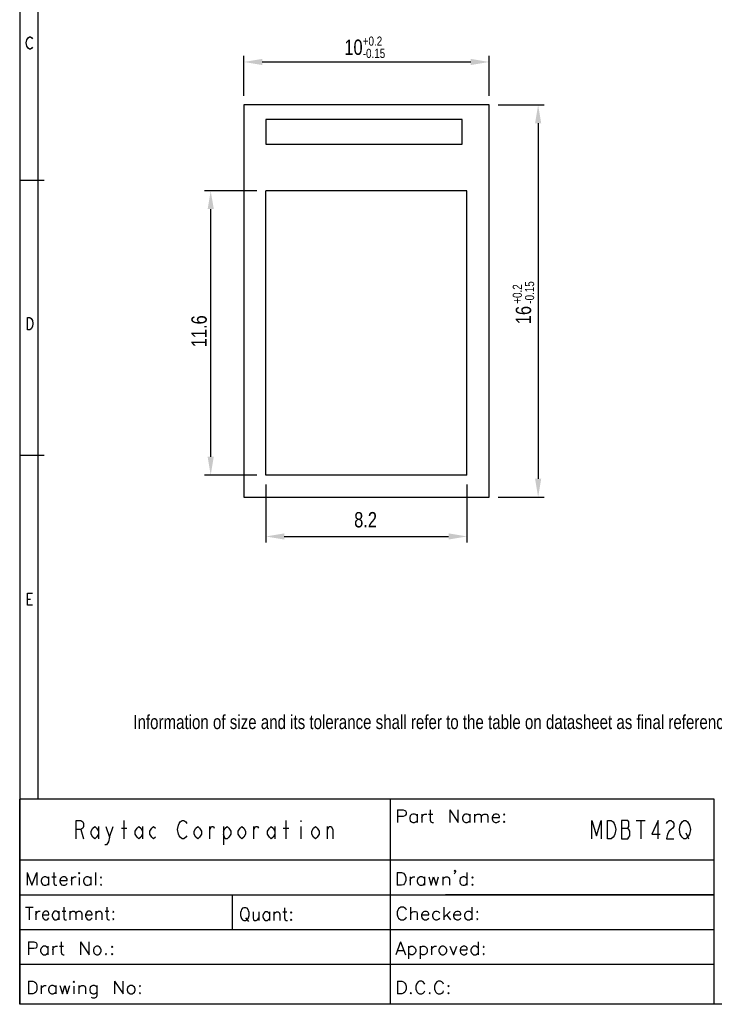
# Model space of a CAD drawing. Extents: x 0 to 189, y 4 to 276.
# Tile 1 of 6: x 0 to 113, y 4 to 164. Entities that reach past the tile are written whole.
import ezdxf

# ---------------------------------------------------------------- set-up
doc = ezdxf.new("R2010")
doc.units = 0
doc.header["$LTSCALE"] = 19.36
doc.header["$PDMODE"] = 3
doc.header["$PDSIZE"] = 8
doc.layers.get('0').update_dxf_attribs({"linetype": 'CONTINUOUS'})
doc.layers.get('DEFPOINTS').update_dxf_attribs({"linetype": 'CONTINUOUS'})
doc.styles.get("Standard").update_dxf_attribs({"font": 'txt', "width": 0.8})
doc.dimstyles.get("Standard").update_dxf_attribs({"dimtxt": 3, "dimasz": 3, "dimexe": 0.18, "dimexo": 0.0625, "dimgap": 0.09, "dimtad": 1, "dimblk": '_FILLED', "dimblk1": '_FILLED', "dimblk2": '_FILLED', "dimcen": 0.09, "dimazin": 3, "dimtp": 0.01, "dimtm": 0.01, "dimtfac": 1, "dimtofl": 0, "dimtmove": 0, "dimatfit": 3})

# ---------------------------------------------------------------- blocks, each defined once
blk = doc.blocks.new('*U21')
at = {"color": 0, "width": 0.8}
blk.add_text('Information of size and its tolerance shall refer to the table on datasheet as final reference.', height=2.3, dxfattribs=at).set_placement((18.53, 48.55))
blk = doc.blocks.new('_FILLED')
at = {"color": 0, "linetype": 'BYBLOCK'}
blk.add_solid([(0, 0), (-1, 0.167), (-1, -0.167)], dxfattribs=at)
blk = doc.blocks.new('*U32')
at = {"color": 0, "width": 0.8}
blk.add_text('8.2', height=2.5, dxfattribs=at).set_placement((54.55, 81.45))
blk = doc.blocks.new('*D6')
at = {"color": 0, "linetype": 'CONTINUOUS'}
for p, q in [((40.15, 88.47), (40.15, 78.97)), ((72.95, 88.47), (72.95, 78.97)), ((43.15, 79.97), (69.95, 79.97))]:
    blk.add_line(p, q, dxfattribs=at)
at = {"layer": 'DEFPOINTS', "color": 0, "linetype": 'CONTINUOUS'}
for p in [(40.15, 89.97), (72.95, 89.97), (72.95, 79.97)]:
    blk.add_point(p, dxfattribs=at)
blk.add_blockref('*U32', (0, 0))
at = {"color": 0, "linetype": 'CONTINUOUS', "xscale": 3, "yscale": 3, "zscale": 3, "rotation": 180}
blk.add_blockref('_FILLED', (40.15, 79.97), dxfattribs=at)
at = {"color": 0, "linetype": 'CONTINUOUS', "xscale": 3, "yscale": 3, "zscale": 3}
blk.add_blockref('_FILLED', (72.95, 79.97), dxfattribs=at)
blk = doc.blocks.new('*U38')
at = {"color": 0, "width": 0.8}
for s, height, p in [('10', 2.5, (52.95, 158.52)), ('+0.2', 1.5, (55.95, 160.02)), ('-0.15', 1.5, (55.95, 158.02))]:
    blk.add_text(s, height=height, dxfattribs=at).set_placement(p)
blk = doc.blocks.new('*D17')
at = {"color": 0}
for p, q in [((36.55, 151.87), (36.55, 158.37)), ((76.55, 151.87), (76.55, 158.37)), ((39.55, 157.37), (73.55, 157.37))]:
    blk.add_line(p, q, dxfattribs=at)
at = {"layer": 'DEFPOINTS', "color": 0}
for p in [(76.55, 157.37), (36.55, 150.37), (76.55, 150.37)]:
    blk.add_point(p, dxfattribs=at)
blk.add_blockref('*U38', (0, 0))
at = {"color": 0, "xscale": 3, "yscale": 3, "zscale": 3, "rotation": 180}
blk.add_blockref('_FILLED', (36.55, 157.37), dxfattribs=at)
at = {"color": 0, "xscale": 3, "yscale": 3, "zscale": 3}
blk.add_blockref('_FILLED', (76.55, 157.37), dxfattribs=at)
blk = doc.blocks.new('*U39')
at = {"color": 0, "width": 0.8}
for s, height, p in [('+0.2', 1.5, (81.9, 117.94)), ('-0.15', 1.5, (83.9, 117.94)), ('16', 2.5, (83.4, 114.6))]:
    blk.add_text(s, height=height, rotation=90, dxfattribs=at).set_placement(p)
blk = doc.blocks.new('*D18')
at = {"color": 0}
for p, q in [((78.05, 150.37), (85.55, 150.37)), ((84.55, 147.37), (84.55, 89.37)), ((78.05, 86.37), (85.55, 86.37))]:
    blk.add_line(p, q, dxfattribs=at)
at = {"layer": 'DEFPOINTS', "color": 0}
for p in [(76.55, 150.37), (76.55, 86.37), (84.55, 86.37)]:
    blk.add_point(p, dxfattribs=at)
at = {"color": 0, "xscale": 3, "yscale": 3, "zscale": 3}
for p, rotation in [((84.55, 150.37), 90), ((84.55, 86.37), 270)]:
    blk.add_blockref('_FILLED', p, dxfattribs=dict(at, rotation=rotation))
blk.add_blockref('*U39', (0, 0))
blk = doc.blocks.new('*U40')
at = {"color": 0, "width": 0.8}
blk.add_text('11.6', height=2.5, rotation=90, dxfattribs=at).set_placement((30.5, 110.84))
blk = doc.blocks.new('*D19')
at = {"color": 0}
for p, q in [((38.65, 136.37), (30.15, 136.37)), ((31.15, 92.97), (31.15, 133.37)), ((38.65, 89.97), (30.15, 89.97))]:
    blk.add_line(p, q, dxfattribs=at)
at = {"layer": 'DEFPOINTS', "color": 0}
for p in [(31.15, 136.37), (40.15, 136.37), (40.15, 89.97)]:
    blk.add_point(p, dxfattribs=at)
at = {"color": 0, "xscale": 3, "yscale": 3, "zscale": 3}
for p, rotation in [((31.15, 136.37), 90), ((31.15, 89.97), 270)]:
    blk.add_blockref('_FILLED', p, dxfattribs=dict(at, rotation=rotation))
blk.add_blockref('*U40', (0, 0))

msp = doc.modelspace()

# ---------------------------------------------------------------- linework, layer by layer
at = {"color": 0, "linetype": 'CONTINUOUS'}
for p, q in [((0, 275.551), (0, 3.653)), ((2.977, 272.574), (2.977, 37.144)), ((1.082, 160.463), (1.181, 160.957)), ((1.181, 160.957), (1.378, 161.287)), ((1.378, 161.287), (1.576, 161.452)), ((1.576, 161.452), (1.774, 161.452)), ((1.774, 161.452), (1.971, 161.287)), ((1.971, 161.287), (2.07, 161.122)), ((1.181, 159.969), (1.082, 160.463)), ((1.378, 159.639), (1.181, 159.969)), ((1.576, 159.474), (1.378, 159.639)), ((1.774, 159.474), (1.576, 159.474)), ((1.971, 159.639), (1.774, 159.474)), ((2.07, 159.804), (1.971, 159.639)), ((36.545, 150.369), (36.545, 86.369)), ((76.545, 150.369), (36.545, 150.369)), ((76.545, 86.369), (76.545, 150.369)), ((40.145, 147.969), (40.145, 143.969)), ((72.145, 147.969), (40.145, 147.969)), ((72.145, 143.969), (72.145, 147.969)), ((40.145, 143.969), (72.145, 143.969)), ((3.977, 138.012), (0, 138.012)), ((1.279, 113.699), (1.279, 115.676)), ((1.279, 115.676), (1.675, 115.676)), ((1.675, 115.676), (1.873, 115.511)), ((1.873, 115.511), (2.07, 115.182)), ((2.07, 114.193), (1.873, 113.864)), ((2.07, 115.182), (2.169, 114.688)), ((2.169, 114.688), (2.07, 114.193)), ((1.675, 113.699), (1.279, 113.699)), ((1.873, 113.864), (1.675, 113.699)), ((3.977, 93.158), (0, 93.158)), ((36.545, 86.369), (76.545, 86.369)), ((1.279, 68.749), (1.279, 70.726)), ((1.279, 70.726), (2.07, 70.726)), ((1.279, 69.737), (1.774, 69.737)), ((2.07, 68.749), (1.279, 68.749)), ((113.282, 37.133), (0.002, 37.133)), ((0.002, 3.653), (0.002, 37.133)), ((60.462, 3.653), (60.462, 37.133)), ((113.282, 3.653), (113.282, 37.133)), ((61.633, 35.388), (62.523, 35.388)), ((61.633, 35.388), (61.633, 33.311)), ((62.523, 35.388), (62.819, 35.288)), ((66.969, 35.388), (66.969, 33.707)), ((70.132, 35.388), (71.515, 33.311)), ((70.132, 35.388), (70.132, 33.311)), ((71.515, 33.311), (71.515, 35.388)), ((62.523, 34.298), (61.633, 34.298)), ((62.819, 34.398), (62.523, 34.298)), ((62.819, 35.288), (62.916, 35.189)), ((62.916, 34.497), (62.819, 34.398)), ((62.916, 35.189), (63.016, 34.992)), ((63.016, 34.694), (62.916, 34.497)), ((63.016, 34.992), (63.016, 34.694)), ((63.707, 34.398), (63.61, 34.102)), ((63.61, 34.102), (63.61, 33.903)), ((63.61, 33.903), (63.707, 33.607)), ((63.906, 34.597), (63.707, 34.398)), ((64.102, 34.694), (63.906, 34.597)), ((64.401, 34.694), (64.102, 34.694)), ((64.597, 34.597), (64.401, 34.694)), ((64.796, 34.398), (64.597, 34.597)), ((64.796, 34.694), (64.796, 33.311)), ((65.587, 34.694), (65.587, 33.311)), ((65.587, 34.102), (65.684, 34.398)), ((65.684, 34.398), (65.883, 34.597)), ((65.883, 34.597), (66.079, 34.694)), ((66.079, 34.694), (66.375, 34.694)), ((66.673, 34.694), (67.365, 34.694)), ((72.305, 34.398), (72.206, 34.102)), ((72.206, 34.102), (72.206, 33.903)), ((72.206, 33.903), (72.305, 33.607)), ((72.502, 34.597), (72.305, 34.398)), ((72.701, 34.694), (72.502, 34.597)), ((72.997, 34.694), (72.701, 34.694)), ((73.196, 34.597), (72.997, 34.694)), ((73.392, 34.398), (73.196, 34.597)), ((73.392, 34.694), (73.392, 33.311)), ((74.183, 34.694), (74.183, 33.311)), ((74.183, 34.298), (74.479, 34.597)), ((74.479, 34.597), (74.678, 34.694)), ((74.678, 34.694), (74.974, 34.694)), ((74.974, 34.694), (75.17, 34.597)), ((75.17, 34.597), (75.269, 34.298)), ((75.269, 34.298), (75.565, 34.597)), ((75.269, 34.298), (75.269, 33.311)), ((75.565, 34.597), (75.764, 34.694)), ((75.764, 34.694), (76.06, 34.694)), ((76.06, 34.694), (76.259, 34.597)), ((76.259, 34.597), (76.356, 34.298)), ((76.356, 34.298), (76.356, 33.311)), ((77.147, 34.398), (77.05, 34.102)), ((77.05, 34.102), (78.233, 34.102)), ((77.05, 34.102), (77.05, 33.903)), ((77.05, 33.903), (77.147, 33.607)), ((77.346, 34.597), (77.147, 34.398)), ((77.542, 34.694), (77.346, 34.597)), ((77.838, 34.694), (77.542, 34.694)), ((78.037, 34.597), (77.838, 34.694)), ((78.136, 34.497), (78.037, 34.597)), ((78.233, 34.298), (78.136, 34.497)), ((78.233, 34.102), (78.233, 34.298)), ((79.024, 34.694), (78.927, 34.597)), ((78.927, 34.597), (79.024, 34.497)), ((79.124, 34.597), (79.024, 34.694)), ((79.024, 34.497), (79.124, 34.597)), ((9.232, 30.648), (9.232, 33.648)), ((9.232, 33.648), (9.982, 33.648)), ((9.982, 32.148), (9.232, 32.148)), ((9.982, 33.648), (10.282, 33.398)), ((10.282, 32.398), (9.982, 32.148)), ((9.982, 32.148), (10.432, 30.648)), ((10.282, 33.398), (10.432, 33.148)), ((10.432, 32.648), (10.282, 32.398)), ((10.432, 33.148), (10.432, 32.648)), ((11.632, 31.898), (11.932, 32.398)), ((11.932, 32.398), (12.232, 32.648)), ((12.232, 32.648), (12.532, 32.398)), ((12.532, 32.398), (12.832, 31.898)), ((12.832, 32.648), (12.832, 30.648)), ((14.032, 32.648), (14.632, 30.898)), ((14.632, 30.898), (15.232, 32.648)), ((16.582, 32.398), (17.482, 32.398)), ((17.032, 30.648), (17.032, 33.648)), ((18.832, 31.898), (19.132, 32.398)), ((19.132, 32.398), (19.432, 32.648)), ((19.432, 32.648), (19.732, 32.398)), ((19.732, 32.398), (20.032, 31.898)), ((20.032, 32.648), (20.032, 30.648)), ((21.232, 31.898), (21.532, 32.398)), ((21.532, 32.398), (21.832, 32.648)), ((21.832, 32.648), (22.132, 32.398)), ((25.732, 32.148), (25.882, 32.898)), ((25.882, 31.398), (25.732, 32.148)), ((25.882, 32.898), (26.032, 33.148)), ((26.032, 33.148), (26.182, 33.398)), ((26.182, 33.398), (26.482, 33.648)), ((26.482, 33.648), (26.782, 33.648)), ((26.782, 33.648), (27.082, 33.398)), ((27.082, 33.398), (27.232, 33.148)), ((28.432, 31.898), (28.732, 32.398)), ((28.732, 32.398), (29.032, 32.648)), ((29.032, 32.648), (29.332, 32.398)), ((29.332, 32.398), (29.632, 31.898)), ((30.982, 30.648), (30.982, 32.648)), ((30.982, 32.148), (31.282, 32.648)), ((31.282, 32.648), (31.582, 32.648)), ((31.582, 32.648), (31.732, 32.398)), ((33.232, 32.648), (33.232, 29.648)), ((33.232, 31.898), (33.532, 32.398)), ((33.532, 32.398), (33.832, 32.648)), ((33.832, 32.648), (34.132, 32.398)), ((34.132, 32.398), (34.432, 31.898)), ((35.632, 31.898), (35.932, 32.398)), ((35.932, 32.398), (36.232, 32.648)), ((36.232, 32.648), (36.532, 32.398)), ((36.532, 32.398), (36.832, 31.898)), ((38.182, 30.648), (38.182, 32.648)), ((38.182, 32.148), (38.482, 32.648)), ((38.482, 32.648), (38.782, 32.648)), ((38.782, 32.648), (38.932, 32.398)), ((40.432, 31.898), (40.732, 32.398)), ((40.732, 32.398), (41.032, 32.648)), ((41.032, 32.648), (41.332, 32.398)), ((41.332, 32.398), (41.632, 31.898)), ((41.632, 32.648), (41.632, 30.648)), ((42.982, 32.398), (43.882, 32.398)), ((43.432, 30.648), (43.432, 33.648)), ((45.832, 33.648), (45.832, 33.398)), ((45.832, 32.648), (45.832, 30.648)), ((47.632, 31.898), (47.932, 32.398)), ((47.932, 32.398), (48.232, 32.648)), ((48.232, 32.648), (48.532, 32.398)), ((48.532, 32.398), (48.832, 31.898)), ((50.182, 30.648), (50.182, 32.648)), ((50.182, 32.148), (50.482, 32.648)), ((50.482, 32.648), (50.782, 32.648)), ((50.782, 32.648), (51.082, 32.148)), ((51.082, 32.148), (51.082, 30.648)), ((63.707, 33.607), (63.906, 33.411)), ((63.906, 33.411), (64.102, 33.311)), ((64.102, 33.311), (64.401, 33.311)), ((64.401, 33.311), (64.597, 33.411)), ((64.597, 33.411), (64.796, 33.607)), ((66.969, 33.707), (67.069, 33.411)), ((67.069, 33.411), (67.265, 33.311)), ((67.265, 33.311), (67.464, 33.311)), ((72.305, 33.607), (72.502, 33.411)), ((72.502, 33.411), (72.701, 33.311)), ((72.701, 33.311), (72.997, 33.311)), ((72.997, 33.311), (73.196, 33.411)), ((73.196, 33.411), (73.392, 33.607)), ((77.147, 33.607), (77.346, 33.411)), ((77.346, 33.411), (77.542, 33.311)), ((77.542, 33.311), (77.838, 33.311)), ((77.838, 33.311), (78.037, 33.411)), ((78.037, 33.411), (78.233, 33.607)), ((79.024, 33.508), (78.927, 33.411)), ((78.927, 33.411), (79.024, 33.311)), ((79.124, 33.411), (79.024, 33.508)), ((79.024, 33.311), (79.124, 33.411)), ((93.332, 30.648), (93.332, 33.648)), ((93.332, 33.648), (94.082, 31.148)), ((94.082, 31.148), (94.832, 33.648)), ((94.832, 33.648), (94.832, 30.648)), ((95.882, 33.648), (96.482, 33.648)), ((95.882, 30.648), (95.882, 33.648)), ((96.482, 33.648), (96.782, 33.398)), ((96.782, 33.398), (96.932, 33.148)), ((96.932, 33.148), (97.082, 32.898)), ((97.082, 32.898), (97.232, 32.148)), ((97.232, 32.148), (97.082, 31.398)), ((98.132, 33.648), (98.132, 30.648)), ((99.182, 33.648), (98.132, 33.648)), ((98.132, 32.398), (99.182, 32.398)), ((99.332, 33.398), (99.182, 33.648)), ((99.182, 32.398), (99.332, 32.648)), ((99.332, 32.148), (99.182, 32.398)), ((99.332, 32.648), (99.332, 33.398)), ((99.482, 31.898), (99.332, 32.148)), ((100.532, 33.648), (102.032, 33.648)), ((101.282, 33.648), (101.282, 30.648)), ((104.132, 33.648), (103.082, 31.398)), ((104.132, 30.648), (104.132, 33.648)), ((105.482, 33.148), (105.632, 33.398)), ((105.632, 33.398), (105.932, 33.648)), ((105.932, 33.648), (106.232, 33.648)), ((106.232, 32.148), (105.932, 31.898)), ((106.232, 33.648), (106.532, 33.398)), ((106.532, 32.398), (106.232, 32.148)), ((106.532, 33.398), (106.682, 33.148)), ((106.682, 32.648), (106.532, 32.398)), ((106.682, 33.148), (106.682, 32.648)), ((107.582, 32.148), (107.732, 32.898)), ((107.732, 31.398), (107.582, 32.148)), ((107.732, 32.898), (107.882, 33.148)), ((107.882, 33.148), (108.032, 33.398)), ((108.032, 33.398), (108.332, 33.648)), ((108.332, 33.648), (108.632, 33.648)), ((108.632, 33.648), (108.932, 33.398)), ((108.932, 33.398), (109.082, 33.148)), ((109.082, 33.148), (109.232, 32.898)), ((109.232, 32.898), (109.382, 32.148)), ((109.382, 32.148), (109.232, 31.398)), ((11.632, 31.398), (11.632, 31.898)), ((11.932, 30.898), (11.632, 31.398)), ((12.232, 30.648), (11.932, 30.898)), ((12.532, 30.898), (12.232, 30.648)), ((12.832, 31.398), (12.532, 30.898)), ((14.632, 30.898), (14.482, 30.148)), ((18.832, 31.398), (18.832, 31.898)), ((19.132, 30.898), (18.832, 31.398)), ((19.432, 30.648), (19.132, 30.898)), ((19.732, 30.898), (19.432, 30.648)), ((20.032, 31.398), (19.732, 30.898)), ((21.232, 31.398), (21.232, 31.898)), ((21.532, 30.898), (21.232, 31.398)), ((21.832, 30.648), (21.532, 30.898)), ((22.132, 30.898), (21.832, 30.648)), ((26.032, 31.148), (25.882, 31.398)), ((26.182, 30.898), (26.032, 31.148)), ((26.482, 30.648), (26.182, 30.898)), ((26.782, 30.648), (26.482, 30.648)), ((27.082, 30.898), (26.782, 30.648)), ((27.232, 31.148), (27.082, 30.898)), ((28.432, 31.398), (28.432, 31.898)), ((28.732, 30.898), (28.432, 31.398)), ((29.032, 30.648), (28.732, 30.898)), ((29.332, 30.898), (29.032, 30.648)), ((29.632, 31.398), (29.332, 30.898)), ((29.632, 31.898), (29.632, 31.398)), ((33.532, 30.648), (33.232, 31.398)), ((33.832, 30.648), (33.532, 30.648)), ((34.132, 30.898), (33.832, 30.648)), ((34.432, 31.398), (34.132, 30.898)), ((34.432, 31.898), (34.432, 31.398)), ((35.632, 31.398), (35.632, 31.898)), ((35.932, 30.898), (35.632, 31.398)), ((36.232, 30.648), (35.932, 30.898)), ((36.532, 30.898), (36.232, 30.648)), ((36.832, 31.398), (36.532, 30.898)), ((36.832, 31.898), (36.832, 31.398)), ((40.432, 31.398), (40.432, 31.898)), ((40.732, 30.898), (40.432, 31.398)), ((41.032, 30.648), (40.732, 30.898)), ((41.332, 30.898), (41.032, 30.648)), ((41.632, 31.398), (41.332, 30.898)), ((47.632, 31.398), (47.632, 31.898)), ((47.932, 30.898), (47.632, 31.398)), ((48.232, 30.648), (47.932, 30.898)), ((48.532, 30.898), (48.232, 30.648)), ((48.832, 31.398), (48.532, 30.898)), ((48.832, 31.898), (48.832, 31.398)), ((96.482, 30.648), (95.882, 30.648)), ((96.782, 30.898), (96.482, 30.648)), ((96.932, 31.148), (96.782, 30.898)), ((97.082, 31.398), (96.932, 31.148)), ((98.132, 30.648), (99.182, 30.648)), ((99.182, 30.648), (99.332, 30.898)), ((99.332, 30.898), (99.482, 31.148)), ((99.482, 31.148), (99.482, 31.898)), ((103.082, 31.398), (104.432, 31.398)), ((105.632, 31.398), (105.482, 30.648)), ((105.482, 30.648), (106.682, 30.648)), ((105.932, 31.898), (105.632, 31.398)), ((107.882, 31.148), (107.732, 31.398)), ((108.032, 30.898), (107.882, 31.148)), ((108.332, 30.648), (108.032, 30.898)), ((108.632, 30.648), (108.332, 30.648)), ((108.632, 31.648), (109.082, 30.648)), ((108.932, 30.898), (108.632, 30.648)), ((109.082, 31.148), (108.932, 30.898)), ((109.232, 31.398), (109.082, 31.148)), ((14.182, 29.648), (13.882, 29.648)), ((14.482, 30.148), (14.182, 29.648)), ((113.282, 27.163), (0.002, 27.163)), ((1.209, 25.147), (2.001, 23.066)), ((1.209, 25.147), (1.209, 23.066)), ((2.001, 23.066), (2.793, 25.147)), ((2.793, 25.147), (2.793, 23.066)), ((3.585, 24.153), (3.485, 23.858)), ((3.78, 24.354), (3.585, 24.153)), ((3.981, 24.455), (3.78, 24.354)), ((4.277, 24.455), (3.981, 24.455)), ((4.472, 24.354), (4.277, 24.455)), ((4.673, 24.153), (4.472, 24.354)), ((4.673, 24.455), (4.673, 23.066)), ((5.264, 24.455), (5.955, 24.455)), ((5.559, 25.147), (5.559, 23.462)), ((6.647, 24.153), (6.546, 23.858)), ((6.842, 24.354), (6.647, 24.153)), ((7.043, 24.455), (6.842, 24.354)), ((7.338, 24.455), (7.043, 24.455)), ((7.533, 24.354), (7.338, 24.455)), ((7.634, 24.254), (7.533, 24.354)), ((7.734, 24.059), (7.634, 24.254)), ((8.426, 24.455), (8.426, 23.066)), ((8.426, 23.858), (8.526, 24.153)), ((8.526, 24.153), (8.721, 24.354)), ((8.721, 24.354), (8.923, 24.455)), ((8.923, 24.455), (9.218, 24.455)), ((9.708, 25.147), (9.614, 25.046)), ((9.614, 25.046), (9.708, 24.945)), ((9.809, 25.046), (9.708, 25.147)), ((9.708, 24.945), (9.809, 25.046)), ((9.708, 24.354), (9.708, 23.066)), ((10.5, 24.153), (10.4, 23.858)), ((10.695, 24.354), (10.5, 24.153)), ((10.897, 24.455), (10.695, 24.354)), ((11.192, 24.455), (10.897, 24.455)), ((11.387, 24.354), (11.192, 24.455)), ((11.588, 24.153), (11.387, 24.354)), ((11.588, 24.455), (11.588, 23.066)), ((12.38, 25.147), (12.38, 23.066)), ((13.267, 24.455), (13.166, 24.354)), ((13.166, 24.354), (13.267, 24.254)), ((13.367, 24.354), (13.267, 24.455)), ((13.267, 24.254), (13.367, 24.354)), ((61.585, 25.143), (62.276, 25.143)), ((61.585, 25.143), (61.585, 23.067)), ((62.276, 25.143), (62.572, 25.043)), ((62.572, 25.043), (62.771, 24.847)), ((62.771, 24.847), (62.87, 24.648)), ((62.87, 24.648), (62.967, 24.352)), ((62.967, 24.352), (62.967, 23.857)), ((63.658, 24.452), (63.658, 23.067)), ((63.658, 23.857), (63.758, 24.153)), ((63.758, 24.153), (63.957, 24.352)), ((63.957, 24.352), (64.153, 24.452)), ((64.153, 24.452), (64.449, 24.452)), ((64.944, 24.153), (64.844, 23.857)), ((65.143, 24.352), (64.944, 24.153)), ((65.339, 24.452), (65.143, 24.352)), ((65.635, 24.452), (65.339, 24.452)), ((65.834, 24.352), (65.635, 24.452)), ((66.031, 24.153), (65.834, 24.352)), ((66.031, 24.452), (66.031, 23.067)), ((66.722, 24.452), (67.117, 23.067)), ((67.117, 23.067), (67.513, 24.452)), ((67.513, 24.452), (67.908, 23.067)), ((67.908, 23.067), (68.303, 24.452)), ((68.997, 24.452), (68.997, 23.067)), ((68.997, 24.056), (69.293, 24.352)), ((69.293, 24.352), (69.489, 24.452)), ((69.489, 24.452), (69.785, 24.452)), ((69.785, 24.452), (69.984, 24.352)), ((69.984, 24.352), (70.084, 24.056)), ((70.875, 25.439), (70.971, 25.538)), ((70.971, 25.342), (70.875, 25.439)), ((70.971, 25.043), (70.875, 24.944)), ((70.971, 25.538), (71.071, 25.439)), ((71.071, 25.439), (70.971, 25.342)), ((71.071, 25.242), (70.971, 25.043)), ((71.071, 25.439), (71.071, 25.242)), ((71.862, 24.153), (71.762, 23.857)), ((72.061, 24.352), (71.862, 24.153)), ((72.257, 24.452), (72.061, 24.352)), ((72.553, 24.452), (72.257, 24.452)), ((72.752, 24.352), (72.553, 24.452)), ((72.948, 24.153), (72.752, 24.352)), ((72.948, 25.143), (72.948, 23.067)), ((73.838, 24.452), (73.739, 24.352)), ((73.739, 24.352), (73.838, 24.253)), ((73.938, 24.352), (73.838, 24.452)), ((73.838, 24.253), (73.938, 24.352)), ((3.485, 23.858), (3.485, 23.663)), ((3.485, 23.663), (3.585, 23.367)), ((3.585, 23.367), (3.78, 23.166)), ((3.78, 23.166), (3.981, 23.066)), ((3.981, 23.066), (4.277, 23.066)), ((4.277, 23.066), (4.472, 23.166)), ((4.472, 23.166), (4.673, 23.367)), ((5.559, 23.462), (5.66, 23.166)), ((5.66, 23.166), (5.855, 23.066)), ((5.855, 23.066), (6.056, 23.066)), ((6.546, 23.858), (7.734, 23.858)), ((6.546, 23.858), (6.546, 23.663)), ((6.546, 23.663), (6.647, 23.367)), ((6.647, 23.367), (6.842, 23.166)), ((6.842, 23.166), (7.043, 23.066)), ((7.043, 23.066), (7.338, 23.066)), ((7.338, 23.066), (7.533, 23.166)), ((7.533, 23.166), (7.734, 23.367)), ((7.734, 23.858), (7.734, 24.059)), ((10.4, 23.858), (10.4, 23.663)), ((10.4, 23.663), (10.5, 23.367)), ((10.5, 23.367), (10.695, 23.166)), ((10.695, 23.166), (10.897, 23.066)), ((10.897, 23.066), (11.192, 23.066)), ((11.192, 23.066), (11.387, 23.166)), ((11.387, 23.166), (11.588, 23.367)), ((13.267, 23.267), (13.166, 23.166)), ((13.166, 23.166), (13.267, 23.066)), ((13.367, 23.166), (13.267, 23.267)), ((13.267, 23.066), (13.367, 23.166)), ((62.276, 23.067), (61.585, 23.067)), ((62.572, 23.166), (62.276, 23.067)), ((62.771, 23.362), (62.572, 23.166)), ((62.87, 23.561), (62.771, 23.362)), ((62.967, 23.857), (62.87, 23.561)), ((64.844, 23.857), (64.844, 23.661)), ((64.844, 23.661), (64.944, 23.362)), ((64.944, 23.362), (65.143, 23.166)), ((65.143, 23.166), (65.339, 23.067)), ((65.339, 23.067), (65.635, 23.067)), ((65.635, 23.067), (65.834, 23.166)), ((65.834, 23.166), (66.031, 23.362)), ((70.084, 24.056), (70.084, 23.067)), ((71.762, 23.857), (71.762, 23.661)), ((71.762, 23.661), (71.862, 23.362)), ((71.862, 23.362), (72.061, 23.166)), ((72.061, 23.166), (72.257, 23.067)), ((72.257, 23.067), (72.553, 23.067)), ((72.553, 23.067), (72.752, 23.166)), ((72.752, 23.166), (72.948, 23.362)), ((73.838, 23.266), (73.739, 23.166)), ((73.739, 23.166), (73.838, 23.067)), ((73.938, 23.166), (73.838, 23.266)), ((73.838, 23.067), (73.938, 23.166)), ((113.282, 21.483), (0.002, 21.483)), ((34.732, 15.803), (34.732, 21.483)), ((113.282, 21.491), (69.463, 21.491)), ((0.945, 19.514), (2.19, 19.514)), ((1.568, 19.514), (1.568, 17.433)), ((7.175, 19.514), (7.175, 17.829)), ((14.197, 19.514), (14.197, 17.829)), ((36.359, 19.315), (36.182, 19.116)), ((36.539, 19.414), (36.359, 19.315)), ((36.894, 19.414), (36.539, 19.414)), ((37.072, 19.315), (36.894, 19.414)), ((37.249, 19.116), (37.072, 19.315)), ((43.209, 19.414), (43.209, 17.733)), ((61.98, 19.411), (61.781, 19.215)), ((62.176, 19.511), (61.98, 19.411)), ((62.572, 19.511), (62.176, 19.511)), ((62.768, 19.411), (62.572, 19.511)), ((62.967, 19.215), (62.768, 19.411)), ((63.758, 19.511), (63.758, 17.435)), ((69.194, 19.511), (69.194, 17.435)), ((73.739, 19.511), (73.739, 17.435)), ((2.637, 18.822), (2.637, 17.433)), ((2.637, 18.225), (2.725, 18.521)), ((2.725, 18.521), (2.907, 18.722)), ((2.907, 18.722), (3.083, 18.822)), ((3.083, 18.822), (3.347, 18.822)), ((3.793, 18.521), (3.705, 18.225)), ((3.705, 18.225), (4.774, 18.225)), ((3.705, 18.225), (3.705, 18.03)), ((3.705, 18.03), (3.793, 17.735)), ((3.969, 18.722), (3.793, 18.521)), ((3.793, 17.735), (3.969, 17.534)), ((4.152, 18.822), (3.969, 18.722)), ((4.416, 18.822), (4.152, 18.822)), ((4.592, 18.722), (4.416, 18.822)), ((4.686, 18.621), (4.592, 18.722)), ((4.592, 17.534), (4.774, 17.735)), ((4.774, 18.426), (4.686, 18.621)), ((4.774, 18.225), (4.774, 18.426)), ((5.396, 18.521), (5.308, 18.225)), ((5.308, 18.225), (5.308, 18.03)), ((5.308, 18.03), (5.396, 17.735)), ((5.572, 18.722), (5.396, 18.521)), ((5.396, 17.735), (5.572, 17.534)), ((5.748, 18.822), (5.572, 18.722)), ((6.019, 18.822), (5.748, 18.822)), ((6.195, 18.722), (6.019, 18.822)), ((6.371, 18.521), (6.195, 18.722)), ((6.195, 17.534), (6.371, 17.735)), ((6.371, 18.822), (6.371, 17.433)), ((6.905, 18.822), (7.527, 18.822)), ((7.175, 17.829), (7.263, 17.534)), ((8.15, 18.822), (8.15, 17.433)), ((8.15, 18.426), (8.42, 18.722)), ((8.42, 18.722), (8.596, 18.822)), ((8.596, 18.822), (8.86, 18.822)), ((8.86, 18.822), (9.043, 18.722)), ((9.043, 18.722), (9.131, 18.426)), ((9.131, 18.426), (9.395, 18.722)), ((9.131, 18.426), (9.131, 17.433)), ((9.395, 18.722), (9.577, 18.822)), ((9.577, 18.822), (9.841, 18.822)), ((9.841, 18.822), (10.017, 18.722)), ((10.017, 18.722), (10.111, 18.426)), ((10.111, 18.426), (10.111, 17.433)), ((10.822, 18.521), (10.734, 18.225)), ((10.734, 18.225), (11.796, 18.225)), ((10.734, 18.225), (10.734, 18.03)), ((10.734, 18.03), (10.822, 17.735)), ((10.998, 18.722), (10.822, 18.521)), ((10.822, 17.735), (10.998, 17.534)), ((11.174, 18.822), (10.998, 18.722)), ((11.444, 18.822), (11.174, 18.822)), ((11.62, 18.722), (11.444, 18.822)), ((11.708, 18.621), (11.62, 18.722)), ((11.62, 17.534), (11.796, 17.735)), ((11.796, 18.426), (11.708, 18.621)), ((11.796, 18.225), (11.796, 18.426)), ((12.418, 18.822), (12.418, 17.433)), ((12.418, 18.426), (12.689, 18.722)), ((12.689, 18.722), (12.865, 18.822)), ((12.865, 18.822), (13.135, 18.822)), ((13.135, 18.822), (13.311, 18.722)), ((13.311, 18.722), (13.399, 18.426)), ((13.399, 18.426), (13.399, 17.433)), ((13.933, 18.822), (14.556, 18.822)), ((14.197, 17.829), (14.286, 17.534)), ((15.266, 18.822), (15.178, 18.722)), ((15.178, 18.722), (15.266, 18.621)), ((15.354, 18.722), (15.266, 18.822)), ((15.266, 18.621), (15.354, 18.722)), ((36.093, 18.919), (36.004, 18.623)), ((36.004, 18.623), (36.004, 18.128)), ((36.004, 18.128), (36.093, 17.83)), ((36.182, 19.116), (36.093, 18.919)), ((36.093, 17.83), (36.182, 17.634)), ((36.805, 17.733), (37.338, 17.139)), ((37.338, 18.919), (37.249, 19.116)), ((37.249, 17.634), (37.338, 17.83)), ((37.427, 18.623), (37.338, 18.919)), ((37.338, 17.83), (37.427, 18.128)), ((37.427, 18.128), (37.427, 18.623)), ((38.051, 18.72), (38.051, 17.733)), ((38.051, 17.733), (38.14, 17.435)), ((38.761, 17.435), (39.027, 17.733)), ((39.027, 18.72), (39.027, 17.338)), ((39.74, 18.424), (39.651, 18.128)), ((39.651, 18.128), (39.651, 17.929)), ((39.651, 17.929), (39.74, 17.634)), ((39.917, 18.623), (39.74, 18.424)), ((40.095, 18.72), (39.917, 18.623)), ((40.361, 18.72), (40.095, 18.72)), ((40.541, 18.623), (40.361, 18.72)), ((40.719, 18.424), (40.541, 18.623)), ((40.719, 18.72), (40.719, 17.338)), ((41.429, 18.72), (41.429, 17.338)), ((41.429, 18.325), (41.695, 18.623)), ((41.695, 18.623), (41.875, 18.72)), ((41.875, 18.72), (42.142, 18.72)), ((42.142, 18.72), (42.319, 18.623)), ((42.319, 18.623), (42.408, 18.325)), ((42.408, 18.325), (42.408, 17.338)), ((42.94, 18.72), (43.564, 18.72)), ((43.209, 17.733), (43.298, 17.435)), ((44.274, 18.72), (44.186, 18.623)), ((44.186, 18.623), (44.274, 18.524)), ((44.363, 18.623), (44.274, 18.72)), ((44.274, 18.524), (44.363, 18.623)), ((61.682, 19.016), (61.585, 18.72)), ((61.585, 18.72), (61.585, 18.225)), ((61.585, 18.225), (61.682, 17.929)), ((61.781, 19.215), (61.682, 19.016)), ((61.682, 17.929), (61.781, 17.73)), ((61.781, 17.73), (61.98, 17.534)), ((62.768, 17.534), (62.967, 17.73)), ((63.067, 19.016), (62.967, 19.215)), ((62.967, 17.73), (63.067, 17.929)), ((63.758, 18.422), (64.054, 18.72)), ((64.054, 18.72), (64.253, 18.817)), ((64.253, 18.817), (64.549, 18.817)), ((64.549, 18.817), (64.745, 18.72)), ((64.745, 18.72), (64.844, 18.422)), ((64.844, 18.422), (64.844, 17.435)), ((65.635, 18.521), (65.536, 18.225)), ((65.536, 18.225), (66.722, 18.225)), ((65.536, 18.225), (65.536, 18.026)), ((65.536, 18.026), (65.635, 17.73)), ((65.832, 18.72), (65.635, 18.521)), ((65.635, 17.73), (65.832, 17.534)), ((66.031, 18.817), (65.832, 18.72)), ((66.326, 18.817), (66.031, 18.817)), ((66.525, 18.72), (66.326, 18.817)), ((66.622, 18.621), (66.525, 18.72)), ((66.525, 17.534), (66.722, 17.73)), ((66.722, 18.422), (66.622, 18.621)), ((66.722, 18.225), (66.722, 18.422)), ((67.413, 18.521), (67.316, 18.225)), ((67.316, 18.225), (67.316, 18.026)), ((67.316, 18.026), (67.413, 17.73)), ((67.612, 18.72), (67.413, 18.521)), ((67.413, 17.73), (67.612, 17.534)), ((67.808, 18.817), (67.612, 18.72)), ((68.104, 18.817), (67.808, 18.817)), ((68.303, 18.72), (68.104, 18.817)), ((68.5, 18.521), (68.303, 18.72)), ((68.303, 17.534), (68.5, 17.73)), ((70.181, 18.817), (69.194, 17.83)), ((69.589, 18.225), (70.28, 17.435)), ((70.872, 18.521), (70.775, 18.225)), ((70.775, 18.225), (71.958, 18.225)), ((70.775, 18.225), (70.775, 18.026)), ((70.775, 18.026), (70.872, 17.73)), ((71.071, 18.72), (70.872, 18.521)), ((70.872, 17.73), (71.071, 17.534)), ((71.267, 18.817), (71.071, 18.72)), ((71.563, 18.817), (71.267, 18.817)), ((71.762, 18.72), (71.563, 18.817)), ((71.862, 18.621), (71.762, 18.72)), ((71.762, 17.534), (71.958, 17.73)), ((71.958, 18.422), (71.862, 18.621)), ((71.958, 18.225), (71.958, 18.422)), ((72.652, 18.521), (72.553, 18.225)), ((72.553, 18.225), (72.553, 18.026)), ((72.553, 18.026), (72.652, 17.73)), ((72.849, 18.72), (72.652, 18.521)), ((72.652, 17.73), (72.849, 17.534)), ((73.048, 18.817), (72.849, 18.72)), ((73.344, 18.817), (73.048, 18.817)), ((73.54, 18.72), (73.344, 18.817)), ((73.739, 18.521), (73.54, 18.72)), ((73.54, 17.534), (73.739, 17.73)), ((74.627, 18.817), (74.53, 18.72)), ((74.53, 18.72), (74.627, 18.621)), ((74.726, 18.72), (74.627, 18.817)), ((74.627, 18.621), (74.726, 18.72)), ((3.969, 17.534), (4.152, 17.433)), ((4.152, 17.433), (4.416, 17.433)), ((4.416, 17.433), (4.592, 17.534)), ((5.572, 17.534), (5.748, 17.433)), ((5.748, 17.433), (6.019, 17.433)), ((6.019, 17.433), (6.195, 17.534)), ((7.263, 17.534), (7.439, 17.433)), ((7.439, 17.433), (7.615, 17.433)), ((10.998, 17.534), (11.174, 17.433)), ((11.174, 17.433), (11.444, 17.433)), ((11.444, 17.433), (11.62, 17.534)), ((14.286, 17.534), (14.468, 17.433)), ((14.468, 17.433), (14.644, 17.433)), ((15.266, 17.634), (15.178, 17.534)), ((15.178, 17.534), (15.266, 17.433)), ((15.354, 17.534), (15.266, 17.634)), ((15.266, 17.433), (15.354, 17.534)), ((36.182, 17.634), (36.359, 17.435)), ((36.359, 17.435), (36.539, 17.338)), ((36.539, 17.338), (36.894, 17.338)), ((36.894, 17.338), (37.072, 17.435)), ((37.072, 17.435), (37.249, 17.634)), ((38.14, 17.435), (38.317, 17.338)), ((38.317, 17.338), (38.583, 17.338)), ((38.583, 17.338), (38.761, 17.435)), ((39.74, 17.634), (39.917, 17.435)), ((39.917, 17.435), (40.095, 17.338)), ((40.095, 17.338), (40.361, 17.338)), ((40.361, 17.338), (40.541, 17.435)), ((40.541, 17.435), (40.719, 17.634)), ((43.298, 17.435), (43.476, 17.338)), ((43.476, 17.338), (43.653, 17.338)), ((44.274, 17.534), (44.186, 17.435)), ((44.186, 17.435), (44.274, 17.338)), ((44.363, 17.435), (44.274, 17.534)), ((44.274, 17.338), (44.363, 17.435)), ((61.98, 17.534), (62.176, 17.435)), ((62.176, 17.435), (62.572, 17.435)), ((62.572, 17.435), (62.768, 17.534)), ((65.832, 17.534), (66.031, 17.435)), ((66.031, 17.435), (66.326, 17.435)), ((66.326, 17.435), (66.525, 17.534)), ((67.612, 17.534), (67.808, 17.435)), ((67.808, 17.435), (68.104, 17.435)), ((68.104, 17.435), (68.303, 17.534)), ((71.071, 17.534), (71.267, 17.435)), ((71.267, 17.435), (71.563, 17.435)), ((71.563, 17.435), (71.762, 17.534)), ((72.849, 17.534), (73.048, 17.435)), ((73.048, 17.435), (73.344, 17.435)), ((73.344, 17.435), (73.54, 17.534)), ((74.627, 17.631), (74.53, 17.534)), ((74.53, 17.534), (74.627, 17.435)), ((74.726, 17.534), (74.627, 17.631)), ((74.627, 17.435), (74.726, 17.534)), ((113.282, 15.803), (0.002, 15.803)), ((1.436, 13.818), (2.322, 13.818)), ((1.436, 13.818), (1.436, 11.744)), ((2.322, 13.818), (2.618, 13.724)), ((2.618, 13.724), (2.718, 13.623)), ((2.718, 12.932), (2.618, 12.831)), ((2.718, 13.623), (2.819, 13.428)), ((2.819, 13.127), (2.718, 12.932)), ((2.819, 13.428), (2.819, 13.127)), ((3.705, 13.032), (3.51, 12.831)), ((3.906, 13.127), (3.705, 13.032)), ((4.202, 13.127), (3.906, 13.127)), ((4.397, 13.032), (4.202, 13.127)), ((4.598, 12.831), (4.397, 13.032)), ((4.598, 13.127), (4.598, 11.744)), ((5.384, 13.127), (5.384, 11.744)), ((5.484, 12.831), (5.679, 13.032)), ((5.679, 13.032), (5.88, 13.127)), ((5.88, 13.127), (6.176, 13.127)), ((6.471, 13.127), (7.163, 13.127)), ((6.767, 13.818), (6.767, 12.14)), ((9.929, 13.818), (11.312, 11.744)), ((9.929, 13.818), (9.929, 11.744)), ((11.312, 11.744), (11.312, 13.818)), ((12.305, 13.032), (12.104, 12.831)), ((12.5, 13.127), (12.305, 13.032)), ((12.796, 13.127), (12.5, 13.127)), ((12.997, 13.032), (12.796, 13.127)), ((13.192, 12.831), (12.997, 13.032)), ((15.071, 13.127), (14.971, 13.032)), ((14.971, 13.032), (15.071, 12.932)), ((15.172, 13.032), (15.071, 13.127)), ((15.071, 12.932), (15.172, 13.032)), ((62.128, 13.82), (61.337, 11.743)), ((62.128, 13.82), (62.916, 11.743)), ((63.411, 13.129), (63.411, 11.052)), ((63.411, 12.83), (63.61, 13.029)), ((63.61, 13.029), (63.806, 13.129)), ((63.806, 13.129), (64.102, 13.129)), ((64.102, 13.129), (64.301, 13.029)), ((64.301, 13.029), (64.498, 12.83)), ((65.288, 13.129), (65.288, 11.052)), ((65.288, 12.83), (65.487, 13.029)), ((65.487, 13.029), (65.684, 13.129)), ((65.684, 13.129), (65.98, 13.129)), ((65.98, 13.129), (66.179, 13.029)), ((66.179, 13.029), (66.375, 12.83)), ((67.166, 13.129), (67.166, 11.743)), ((67.265, 12.83), (67.464, 13.029)), ((67.464, 13.029), (67.661, 13.129)), ((67.661, 13.129), (67.956, 13.129)), ((68.65, 13.029), (68.451, 12.83)), ((68.847, 13.129), (68.65, 13.029)), ((69.142, 13.129), (68.847, 13.129)), ((69.341, 13.029), (69.142, 13.129)), ((69.538, 12.83), (69.341, 13.029)), ((70.132, 13.129), (70.724, 11.743)), ((70.724, 11.743), (71.318, 13.129)), ((72.106, 13.029), (71.91, 12.83)), ((72.305, 13.129), (72.106, 13.029)), ((72.601, 13.129), (72.305, 13.129)), ((72.8, 13.029), (72.601, 13.129)), ((72.897, 12.93), (72.8, 13.029)), ((72.997, 12.733), (72.897, 12.93)), ((73.887, 13.029), (73.688, 12.83)), ((74.083, 13.129), (73.887, 13.029)), ((74.382, 13.129), (74.083, 13.129)), ((74.578, 13.029), (74.382, 13.129)), ((74.774, 12.83), (74.578, 13.029)), ((74.774, 13.82), (74.774, 11.743)), ((75.665, 13.129), (75.565, 13.029)), ((75.565, 13.029), (75.665, 12.93)), ((75.764, 13.029), (75.665, 13.129)), ((75.665, 12.93), (75.764, 13.029)), ((2.322, 12.731), (1.436, 12.731)), ((2.618, 12.831), (2.322, 12.731)), ((3.51, 12.831), (3.41, 12.536)), ((3.41, 12.536), (3.41, 12.341)), ((3.41, 12.341), (3.51, 12.039)), ((3.51, 12.039), (3.705, 11.844)), ((3.705, 11.844), (3.906, 11.744)), ((3.906, 11.744), (4.202, 11.744)), ((4.202, 11.744), (4.397, 11.844)), ((4.397, 11.844), (4.598, 12.039)), ((5.384, 12.536), (5.484, 12.831)), ((6.767, 12.14), (6.867, 11.844)), ((6.867, 11.844), (7.069, 11.744)), ((7.069, 11.744), (7.263, 11.744)), ((12.104, 12.831), (12.01, 12.536)), ((12.01, 12.536), (12.01, 12.341)), ((12.01, 12.341), (12.104, 12.039)), ((12.104, 12.039), (12.305, 11.844)), ((12.305, 11.844), (12.5, 11.744)), ((12.5, 11.744), (12.796, 11.744)), ((12.796, 11.744), (12.997, 11.844)), ((12.997, 11.844), (13.192, 12.039)), ((13.292, 12.536), (13.192, 12.831)), ((13.192, 12.039), (13.292, 12.341)), ((13.292, 12.341), (13.292, 12.536)), ((14.084, 11.945), (13.984, 11.844)), ((13.984, 11.844), (14.084, 11.744)), ((14.179, 11.844), (14.084, 11.945)), ((14.084, 11.744), (14.179, 11.844)), ((15.071, 11.945), (14.971, 11.844)), ((14.971, 11.844), (15.071, 11.744)), ((15.172, 11.844), (15.071, 11.945)), ((15.071, 11.744), (15.172, 11.844)), ((61.633, 12.435), (62.62, 12.435)), ((63.61, 11.843), (63.411, 12.039)), ((63.806, 11.743), (63.61, 11.843)), ((64.102, 11.743), (63.806, 11.743)), ((64.301, 11.843), (64.102, 11.743)), ((64.498, 12.039), (64.301, 11.843)), ((64.498, 12.83), (64.597, 12.534)), ((64.597, 12.338), (64.498, 12.039)), ((64.597, 12.534), (64.597, 12.338)), ((65.487, 11.843), (65.288, 12.039)), ((65.684, 11.743), (65.487, 11.843)), ((65.98, 11.743), (65.684, 11.743)), ((66.179, 11.843), (65.98, 11.743)), ((66.375, 12.039), (66.179, 11.843)), ((66.375, 12.83), (66.474, 12.534)), ((66.474, 12.338), (66.375, 12.039)), ((66.474, 12.534), (66.474, 12.338)), ((67.166, 12.534), (67.265, 12.83)), ((68.451, 12.83), (68.352, 12.534)), ((68.352, 12.534), (68.352, 12.338)), ((68.352, 12.338), (68.451, 12.039)), ((68.451, 12.039), (68.65, 11.843)), ((68.65, 11.843), (68.847, 11.743)), ((68.847, 11.743), (69.142, 11.743)), ((69.142, 11.743), (69.341, 11.843)), ((69.341, 11.843), (69.538, 12.039)), ((69.637, 12.534), (69.538, 12.83)), ((69.538, 12.039), (69.637, 12.338)), ((69.637, 12.338), (69.637, 12.534)), ((71.91, 12.83), (71.811, 12.534)), ((71.811, 12.534), (72.997, 12.534)), ((71.811, 12.534), (71.811, 12.338)), ((71.811, 12.338), (71.91, 12.039)), ((71.91, 12.039), (72.106, 11.843)), ((72.106, 11.843), (72.305, 11.743)), ((72.305, 11.743), (72.601, 11.743)), ((72.601, 11.743), (72.8, 11.843)), ((72.8, 11.843), (72.997, 12.039)), ((72.997, 12.534), (72.997, 12.733)), ((73.688, 12.83), (73.591, 12.534)), ((73.591, 12.534), (73.591, 12.338)), ((73.591, 12.338), (73.688, 12.039)), ((73.688, 12.039), (73.887, 11.843)), ((73.887, 11.843), (74.083, 11.743)), ((74.083, 11.743), (74.382, 11.743)), ((74.382, 11.743), (74.578, 11.843)), ((74.578, 11.843), (74.774, 12.039)), ((75.665, 11.942), (75.565, 11.843)), ((75.565, 11.843), (75.665, 11.743)), ((75.764, 11.843), (75.665, 11.942)), ((75.665, 11.743), (75.764, 11.843)), ((113.282, 10.123), (0.002, 10.123)), ((1.436, 7.425), (2.127, 7.425)), ((1.436, 7.425), (1.436, 5.35)), ((2.127, 7.425), (2.423, 7.324)), ((2.423, 7.324), (2.618, 7.129)), ((2.618, 7.129), (2.718, 6.934)), ((2.718, 6.934), (2.819, 6.633)), ((2.819, 6.633), (2.819, 6.142)), ((3.51, 6.733), (3.51, 5.35)), ((3.51, 6.142), (3.605, 6.438)), ((3.605, 6.438), (3.806, 6.633)), ((3.806, 6.633), (4.001, 6.733)), ((4.001, 6.733), (4.296, 6.733)), ((4.793, 6.438), (4.692, 6.142)), ((4.988, 6.633), (4.793, 6.438)), ((5.189, 6.733), (4.988, 6.633)), ((5.484, 6.733), (5.189, 6.733)), ((5.679, 6.633), (5.484, 6.733)), ((5.88, 6.438), (5.679, 6.633)), ((5.88, 6.733), (5.88, 5.35)), ((6.572, 6.733), (6.968, 5.35)), ((6.968, 5.35), (7.364, 6.733)), ((7.364, 6.733), (7.76, 5.35)), ((7.76, 5.35), (8.15, 6.733)), ((8.841, 7.425), (8.747, 7.324)), ((8.747, 7.324), (8.841, 7.23)), ((8.942, 7.324), (8.841, 7.425)), ((8.841, 7.23), (8.942, 7.324)), ((8.841, 6.633), (8.841, 5.35)), ((9.633, 6.733), (9.633, 5.35)), ((9.633, 6.337), (9.929, 6.633)), ((9.929, 6.633), (10.13, 6.733)), ((10.13, 6.733), (10.426, 6.733)), ((10.426, 6.733), (10.62, 6.633)), ((10.62, 6.633), (10.721, 6.337)), ((11.513, 6.438), (11.413, 6.142)), ((11.708, 6.633), (11.513, 6.438)), ((11.909, 6.733), (11.708, 6.633)), ((12.205, 6.733), (11.909, 6.733)), ((12.4, 6.633), (12.205, 6.733)), ((12.601, 6.438), (12.4, 6.633)), ((12.601, 6.733), (12.601, 5.155)), ((15.467, 7.425), (16.85, 5.35)), ((15.467, 7.425), (15.467, 5.35)), ((16.85, 5.35), (16.85, 7.425)), ((17.643, 6.438), (17.542, 6.142)), ((17.837, 6.633), (17.643, 6.438)), ((18.032, 6.733), (17.837, 6.633)), ((18.334, 6.733), (18.032, 6.733)), ((18.529, 6.633), (18.334, 6.733)), ((18.724, 6.438), (18.529, 6.633)), ((18.824, 6.142), (18.724, 6.438)), ((19.616, 6.733), (19.516, 6.633)), ((19.516, 6.633), (19.616, 6.538)), ((19.717, 6.633), (19.616, 6.733)), ((19.616, 6.538), (19.717, 6.633)), ((61.633, 7.424), (62.324, 7.424)), ((61.633, 7.424), (61.633, 5.348)), ((62.324, 7.424), (62.62, 7.324)), ((62.62, 7.324), (62.819, 7.128)), ((62.819, 7.128), (62.916, 6.929)), ((62.916, 6.929), (63.016, 6.633)), ((63.016, 6.633), (63.016, 6.138)), ((64.697, 6.929), (64.597, 6.633)), ((64.597, 6.633), (64.597, 6.138)), ((64.796, 7.128), (64.697, 6.929)), ((64.992, 7.324), (64.796, 7.128)), ((65.191, 7.424), (64.992, 7.324)), ((65.587, 7.424), (65.191, 7.424)), ((65.783, 7.324), (65.587, 7.424)), ((65.98, 7.128), (65.783, 7.324)), ((66.079, 6.929), (65.98, 7.128)), ((67.76, 6.929), (67.661, 6.633)), ((67.661, 6.633), (67.661, 6.138)), ((67.86, 7.128), (67.76, 6.929)), ((68.056, 7.324), (67.86, 7.128)), ((68.255, 7.424), (68.056, 7.324)), ((68.65, 7.424), (68.255, 7.424)), ((68.847, 7.324), (68.65, 7.424)), ((69.043, 7.128), (68.847, 7.324)), ((69.142, 6.929), (69.043, 7.128)), ((69.933, 6.733), (69.834, 6.633)), ((69.834, 6.633), (69.933, 6.534)), ((70.033, 6.633), (69.933, 6.733)), ((69.933, 6.534), (70.033, 6.633)), ((2.127, 5.35), (1.436, 5.35)), ((2.423, 5.451), (2.127, 5.35)), ((2.618, 5.646), (2.423, 5.451)), ((2.718, 5.847), (2.618, 5.646)), ((2.819, 6.142), (2.718, 5.847)), ((4.692, 6.142), (4.692, 5.941)), ((4.692, 5.941), (4.793, 5.646)), ((4.793, 5.646), (4.988, 5.451)), ((4.988, 5.451), (5.189, 5.35)), ((5.189, 5.35), (5.484, 5.35)), ((5.484, 5.35), (5.679, 5.451)), ((5.679, 5.451), (5.88, 5.646)), ((10.721, 6.337), (10.721, 5.35)), ((11.413, 6.142), (11.413, 5.941)), ((11.413, 5.941), (11.513, 5.646)), ((11.513, 5.646), (11.708, 5.451)), ((11.708, 5.451), (11.909, 5.35)), ((11.909, 5.35), (12.205, 5.35)), ((12.205, 5.35), (12.4, 5.451)), ((12.4, 5.451), (12.601, 5.646)), ((12.5, 4.854), (12.4, 4.759)), ((12.601, 5.155), (12.5, 4.854)), ((17.542, 6.142), (17.542, 5.941)), ((17.542, 5.941), (17.643, 5.646)), ((17.643, 5.646), (17.837, 5.451)), ((17.837, 5.451), (18.032, 5.35)), ((18.032, 5.35), (18.334, 5.35)), ((18.334, 5.35), (18.529, 5.451)), ((18.529, 5.451), (18.724, 5.646)), ((18.724, 5.646), (18.824, 5.941)), ((18.824, 5.941), (18.824, 6.142)), ((19.616, 5.545), (19.516, 5.451)), ((19.516, 5.451), (19.616, 5.35)), ((19.717, 5.451), (19.616, 5.545)), ((19.616, 5.35), (19.717, 5.451)), ((62.324, 5.348), (61.633, 5.348)), ((62.62, 5.447), (62.324, 5.348)), ((62.819, 5.646), (62.62, 5.447)), ((62.916, 5.842), (62.819, 5.646)), ((63.016, 6.138), (62.916, 5.842)), ((63.806, 5.547), (63.707, 5.447)), ((63.707, 5.447), (63.806, 5.348)), ((63.906, 5.447), (63.806, 5.547)), ((63.806, 5.348), (63.906, 5.447)), ((64.597, 6.138), (64.697, 5.842)), ((64.697, 5.842), (64.796, 5.646)), ((64.796, 5.646), (64.992, 5.447)), ((64.992, 5.447), (65.191, 5.348)), ((65.191, 5.348), (65.587, 5.348)), ((65.587, 5.348), (65.783, 5.447)), ((65.783, 5.447), (65.98, 5.646)), ((65.98, 5.646), (66.079, 5.842)), ((66.87, 5.547), (66.77, 5.447)), ((66.77, 5.447), (66.87, 5.348)), ((66.969, 5.447), (66.87, 5.547)), ((66.87, 5.348), (66.969, 5.447)), ((67.661, 6.138), (67.76, 5.842)), ((67.76, 5.842), (67.86, 5.646)), ((67.86, 5.646), (68.056, 5.447)), ((68.056, 5.447), (68.255, 5.348)), ((68.255, 5.348), (68.65, 5.348)), ((68.65, 5.348), (68.847, 5.447)), ((68.847, 5.447), (69.043, 5.646)), ((69.043, 5.646), (69.142, 5.842)), ((69.933, 5.547), (69.834, 5.447)), ((69.834, 5.447), (69.933, 5.348)), ((70.033, 5.447), (69.933, 5.547)), ((69.933, 5.348), (70.033, 5.447)), ((188.542, 3.653), (0, 3.653)), ((113.282, 3.653), (0.002, 3.653)), ((11.909, 4.659), (11.708, 4.759)), ((12.205, 4.659), (11.909, 4.659)), ((12.4, 4.759), (12.205, 4.659))]:
    msp.add_line(p, q, dxfattribs=at)
for p, q in [((40.145, 89.969), (40.145, 136.369)), ((72.945, 136.369), (40.145, 136.369)), ((72.945, 89.969), (72.945, 136.369)), ((72.945, 89.969), (40.145, 89.969))]:
    msp.add_line(p, q)

# ---------------------------------------------------------------- block references
msp.add_blockref('*U21', (0, 0))

# ---------------------------------------------------------------- dimensions: what is measured, and where the dimension line sits
dim = msp.add_linear_dim(base=(76.545, 157.369), p1=(36.545, 150.369), p2=(76.545, 150.369), dimstyle='Standard')
dim.commit()
dim.dimension.update_dxf_attribs({"geometry": '*D17', "text_midpoint": (56.545, 159.769)})
for base, p1, p2, picture, middle in [((84.545, 86.369), (76.545, 150.369), (76.545, 86.369), '*D18', (82.145, 118.369)), ((31.145, 136.369), (40.145, 89.969), (40.145, 136.369), '*D19', (29.245, 113.169))]:
    dim = msp.add_linear_dim(base=base, p1=p1, p2=p2, angle=90, dimstyle='Standard')
    dim.commit()
    dim.dimension.update_dxf_attribs({"geometry": picture, "text_midpoint": middle})
at = {"color": 7, "linetype": 'CONTINUOUS'}
dim = msp.add_linear_dim(base=(72.945, 79.969), p1=(40.145, 89.969), p2=(72.945, 89.969), dimstyle='Standard', dxfattribs=at)
dim.commit()
dim.dimension.update_dxf_attribs({"geometry": '*D6', "text_midpoint": (56.545, 79.969), "dimtype": 128})

doc.saveas('drawing.dxf')
